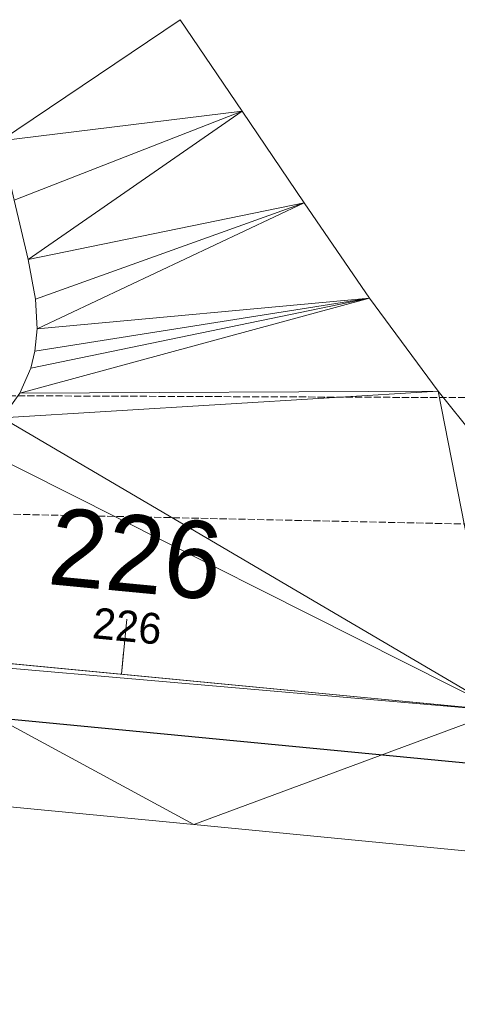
# Model space of a CAD drawing. Extents: x 2399984 to 2508823, y 556481 to 592637.
# Tile 149 of 158: x 2436258 to 2436297, y 570371 to 570460. Entities that reach past the tile are written whole.
import ezdxf
from ezdxf.enums import TextEntityAlignment as Align

# ---------------------------------------------------------------- set-up
doc = ezdxf.new("R2010")
doc.units = 0
doc.header["$MEASUREMENT"] = 0
for name, pattern in [('cl20', [100, 5, -5, 80, -5, 5]), ('cl50', [100, 7.5, -7.5, 70, -7.5, 7.5]), ('constlimit', [0.85, 0.65, -0.1, -0.1])]:
    doc.linetypes.add(name, pattern=pattern)
for name, color, linetype, lineweight in [('DT_X_Triangles', 91, 'Continuous', 0), ('GE_P_CL_20', 7, 'cl20', 13), ('GE_P_CL_50', 7, 'cl50', 13), ('RW_P_Const_Limits', 120, 'constlimit', 0)]:
    doc.layers.add(name, color=color, linetype=linetype, lineweight=lineweight)
doc.layers.add('GK_Visualization', color=30, linetype='Continuous', lineweight=13, plot=False)
doc.layers.add('SC_Scratch2', color=7, linetype='Continuous', lineweight=0, plot=False)
doc.styles.add('Style-font31', font='font31.shx')

msp = doc.modelspace()

# ---------------------------------------------------------------- linework, layer by layer
at = {"layer": 'GE_P_CL_20'}
msp.add_line((2436047.378, 570421.804), (2436357.808, 570392.035), dxfattribs=at)
at = {"layer": 'GE_P_CL_20', "linetype": 'Continuous'}
msp.add_line((2436266.765, 570400.766), (2436266.956, 570402.756), dxfattribs=at)
at = {"layer": 'GE_P_CL_50'}
msp.add_line((2436047.378, 570421.804), (2436357.808, 570392.035), dxfattribs=at)
at = {"layer": 'GE_P_CL_50', "linetype": 'Continuous'}
msp.add_line((2436266.765, 570400.766), (2436267.242, 570405.743), dxfattribs=at)
at = {"layer": 'GK_Visualization', "color": 1, "flags": 128}
msp.add_lwpolyline([(2435795.482, 569701.9), (2435768.124, 570411.361), (2436047.378, 570421.804), (2436357.808, 570392.035)], dxfattribs=at)
msp.add_lwpolyline([(2435795.482, 569701.9), (2435768.124, 570411.361), (2436047.378, 570421.804), (2436357.808, 570392.035)], dxfattribs=at)
at = {"layer": 'RW_P_Const_Limits'}
for p, q in [((2436254.816, 570426.022), (2436298.605, 570425.841)), ((2436250.178, 570415.416), (2436304.254, 570414.248))]:
    msp.add_line(p, q, dxfattribs=at)
at = {"layer": 'SC_Scratch2', "color": 4, "linetype": 'Continuous', "lineweight": 30}
msp.add_line((2436046.901, 570416.827), (2436357.331, 570387.057), dxfattribs=at)

# ---------------------------------------------------------------- texts
at = {"layer": 'GE_P_CL_20', "linetype": 'Continuous', "style": 'Style-font31'}
msp.add_text('226', height=2.8, rotation=354.52218, dxfattribs=at).set_placement((2436267.15, 570403.742), align=Align.CENTER)
at = {"layer": 'GE_P_CL_50', "linetype": 'Continuous', "style": 'Style-font31'}
msp.add_text('226', height=7, rotation=354.52218, dxfattribs=at).set_placement((2436267.727, 570408.208), align=Align.CENTER)

# ---------------------------------------------------------------- meshes
at = {"layer": 'DT_X_Triangles'}
mesh = msp.add_polyface(dxfattribs=at)
corners = [(2436195.472, 570406.212), (2436245.353, 570402.282), (2436221.433, 570392.039), (2436214.62, 570417.681), (2436233.975, 570415.845), (2436247.791, 570389.582), (2436238.355, 570415.675), (2436242.668, 570416.114), (2436245.487, 570416.826), (2436249.15, 570418.399), (2436251.184, 570419.658), (2436253.449, 570421.452), (2436301.206, 570397.438), (2436273.335, 570387.153), (2436255.947, 570424.008), (2436255.783, 570449.13), (2436272.08, 570460.113), (2436277.705, 570451.811), (2436257.036, 570443.746), (2436257.536, 570426.255), (2436295.515, 570426.422), (2436258.29, 570438.362), (2436258.525, 570428.526), (2436289.279, 570434.877), (2436283.331, 570443.508), (2436258.958, 570434.787), (2436258.899, 570430.047), (2436259.102, 570432.08), (2436298.875, 570384.662), (2436299.991, 570420.874), (2436325.847, 570382.015), (2436303.348, 570417.417), (2436307.145, 570414.437), (2436309.876, 570412.722), (2436313.714, 570410.785), (2436319.082, 570408.838), (2436322.226, 570408.06), (2436325.843, 570407.478), (2436333.101, 570406.676), (2436357.79, 570391.845), (2436352.819, 570379.368), (2436340.364, 570405.945), (2436348.615, 570405.154), (2436356.865, 570404.363)]
mesh.append_faces([[corners[k] for k in face] for face in [(0, 1, 2), (3, 4, 1), (2, 1, 5), (4, 6, 1), (6, 7, 1), (7, 8, 1), (1, 8, 9), (1, 9, 10), (1, 10, 11), (1, 11, 12), (1, 12, 13), (1, 13, 5), (11, 14, 12), (15, 16, 17), (15, 17, 18), (14, 19, 20), (14, 20, 12), (18, 17, 21), (19, 22, 23), (19, 23, 20), (21, 17, 24), (21, 24, 25), (22, 26, 23), (26, 27, 23), (25, 24, 27), (27, 24, 23), (13, 12, 28), (20, 29, 12), (28, 12, 30), (29, 31, 12), (12, 31, 32), (12, 32, 33), (12, 33, 34), (12, 34, 35), (12, 35, 36), (12, 36, 37), (12, 37, 38), (12, 38, 39), (12, 39, 30), (30, 39, 40), (38, 41, 39), (41, 42, 39), (42, 43, 39)]])

doc.saveas('drawing.dxf')
